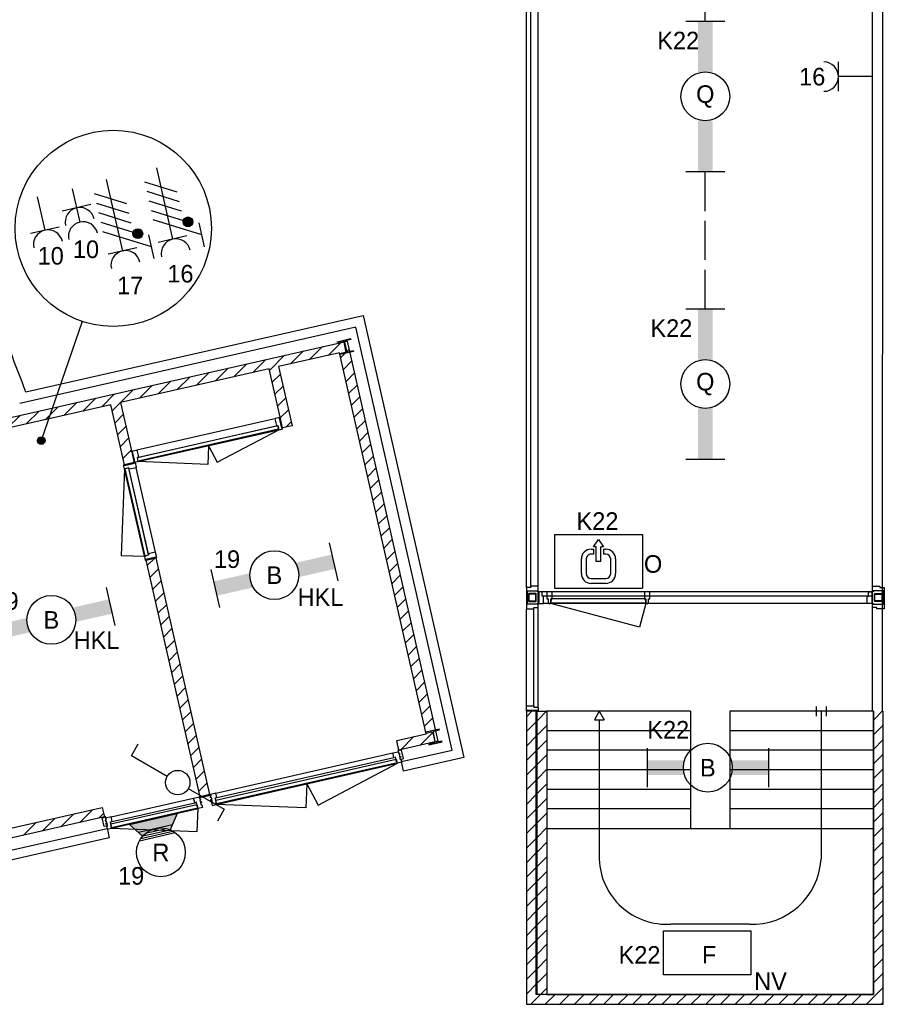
# Model space of a CAD drawing. Header units: millimetres. Extents: x -14827 to 65869, y -40284 to 56382.
# Tile 26 of 53: x 57024 to 65869, y 10135 to 20214. Entities that reach past the tile are written whole.
import ezdxf
from ezdxf.enums import TextEntityAlignment as Align

# ---------------------------------------------------------------- set-up
doc = ezdxf.new("R2010")
doc.units = ezdxf.units.MM
doc.header["$LTSCALE"] = 100
doc.header["$PDMODE"] = 1
doc.linetypes.add('E_GOOT3', pattern=[5, 4, -1])
for name, color, linetype in [('AA31XI--_HOUT', 242, 'Continuous'), ('AA32XI--_HOUT', 242, 'Continuous'), ('AB$8A---_HULPLIJNEN', 7, 'Continuous'), ('AL$8A---_HULPLIJNEN', 1, 'Continuous'), ('EL6221--', 130, 'Continuous'), ('EL6222--', 130, 'Continuous'), ('EL6311--', 130, 'Continuous'), ('EL6312--', 130, 'Continuous'), ('EL6350--', 130, 'Continuous'), ('xref', 9, 'Continuous')]:
    doc.layers.add(name, color=color, linetype=linetype)
doc.styles.add('BURO-018', font='BUROFONT', dxfattribs={"height": 180})

# ---------------------------------------------------------------- blocks, each defined once
blk = doc.blocks.new('AVB_IP')
at = {"layer": 'AL$8A---_HULPLIJNEN'}
blk.add_point((0, 0), dxfattribs=at)
blk = doc.blocks.new('1115B61240')
at = {"color": 0}
for p, q in [((-6.2, 2), (-6.2, -2)), ((6.2, 2), (6.2, -2))]:
    blk.add_line(p, q, dxfattribs=at)
at = {"color": 0, "linetype": 'Continuous'}
blk.add_circle((0, 0), 2.5, dxfattribs=at)
at = {"color": 0}
for points in [[(-2.5, 0.75), (-6.2, 0.75), (-2.5, -0.75), (-6.2, -0.75)], [(2.5, 0.75), (6.2, 0.75), (2.5, -0.75), (6.2, -0.75)]]:
    blk.add_solid(points, dxfattribs=at)
at = {"color": 0, "linetype": 'Continuous', "style": 'BURO-018'}
for tag, p in [('E_GKAST', (0, 8)), ('E_GROEP', (0, 5)), ('E_SGROEP', (4.5, 5)), ('E_ARMCODE', (0, 0)), ('E_SLET', (4.5, -3))]:
    blk.add_attdef(tag, text='', height=1.8, dxfattribs=at).set_placement(p, align=Align.MIDDLE)
blk = doc.blocks.new('111406')
at = {"color": 0, "linetype": 'Continuous'}
for p, q in [((0.62, 3.33), (2.74, 7)), ((2.74, 7), (3.95, 6.3)), ((-0.62, 1.17), (-2.74, -2.5)), ((-2.74, -2.5), (-3.95, -1.8))]:
    blk.add_line(p, q, dxfattribs=at)
blk.add_circle((0, 2.25), 1.25, dxfattribs=at)
at = {"color": 0, "linetype": 'Continuous', "style": 'BURO-018'}
for tag, p in [('E_SLET1', (3.42, 9)), ('E_GROEP', (0, 0)), ('E_GKAST', (0, 0))]:
    blk.add_attdef(tag, text='', height=1.8, dxfattribs=at).set_placement(p, align=Align.MIDDLE)
at = {"color": 0, "linetype": 'Continuous', "style": 'BURO-018', "flags": 1}
for tag in ['E_MATCODE', 'E_SGROEP']:
    blk.add_attdef(tag, text='', height=1.8, dxfattribs=at).set_placement((0, 0), align=Align.MIDDLE)
blk = doc.blocks.new('111304A')
at = {"color": 0, "linetype": 'Continuous'}
for p, q in [((0, 1), (0, 4.5)), ((-1.5, 3), (1.5, 3))]:
    blk.add_line(p, q, dxfattribs=at)
for centre in [(0, 6), (0, 4.5)]:
    blk.add_arc(centre, 1.5, 180, 0, dxfattribs=at)
at = {"color": 0, "linetype": 'Continuous', "style": 'BURO-018'}
for tag, p in [('E_GKAST', (0, 11.5)), ('E_GROEP', (0, 8.5)), ('E_SGROEP', (4.5, 8.5))]:
    blk.add_attdef(tag, text='', height=1.8, dxfattribs=at).set_placement(p, align=Align.MIDDLE)
at = {"color": 0, "linetype": 'Continuous', "style": 'BURO-018', "flags": 1}
for tag, p in [('E_VERMCODE', (13, 8.5)), ('E_MATCODE', (0, 0))]:
    blk.add_attdef(tag, text='', height=1.8, dxfattribs=at).set_placement(p, align=Align.MIDDLE)
blk = doc.blocks.new('111304')
at = {"color": 0, "linetype": 'Continuous'}
for p, q in [((-1.5, 4.5), (1.5, 4.5)), ((0, 1), (0, 4.5))]:
    blk.add_line(p, q, dxfattribs=at)
blk.add_arc((0, 6), 1.5, 180, 0, dxfattribs=at)
at = {"color": 0, "linetype": 'Continuous', "style": 'BURO-018'}
for tag, p in [('E_GKAST', (0, 11.5)), ('E_GROEP', (0, 8.5)), ('E_SGROEP', (4.5, 8.5))]:
    blk.add_attdef(tag, text='', height=1.8, dxfattribs=at).set_placement(p, align=Align.MIDDLE)
at = {"color": 0, "linetype": 'Continuous', "style": 'BURO-018', "flags": 1}
for tag, p in [('E_VERMCODE', (13, 8.5)), ('E_MATCODE', (0, 0))]:
    blk.add_attdef(tag, text='', height=1.8, dxfattribs=at).set_placement(p, align=Align.MIDDLE)
blk = doc.blocks.new('111304D')
at = {"color": 0, "linetype": 'Continuous'}
for p, q in [((-3, 9.98), (-3, 7.48)), ((-3, 8.73), (1.5, 6.13)), ((-1.5, 8.5), (1.5, 8.5)), ((0, 1), (0, 8.5)), ((1.5, 5.13), (-1.5, 6.87)), ((1.5, 4.13), (-1.5, 5.87)), ((1.5, 3.13), (-1.5, 4.87)), ((1.5, 2.13), (-1.5, 3.87))]:
    blk.add_line(p, q, dxfattribs=at)
at = {"color": 0, "linetype": 'Continuous', "const_width": 0.5}
blk.add_lwpolyline([(-1.68, 7.12, 1), (-2.18, 7.12, 1)], format="xyb", close=True, dxfattribs=at)
at = {"color": 0, "linetype": 'Continuous'}
blk.add_circle((-1.93, 7.12), 0.5, dxfattribs=at)
blk.add_arc((0, 10), 1.5, 180, 0, dxfattribs=at)
at = {"color": 0, "linetype": 'Continuous', "style": 'BURO-018'}
for tag, p in [('E_GKAST', (0, 15.5)), ('E_GROEP', (0, 12.5)), ('E_SGROEP', (4.5, 12.5))]:
    blk.add_attdef(tag, text='', height=1.8, dxfattribs=at).set_placement(p, align=Align.MIDDLE)
at = {"color": 0, "linetype": 'Continuous', "style": 'BURO-018', "flags": 1}
for tag, p in [('E_VERMCODE', (13, 12.5)), ('E_MATCODE', (0, 0))]:
    blk.add_attdef(tag, text='', height=1.8, dxfattribs=at).set_placement(p, align=Align.MIDDLE)
blk = doc.blocks.new('1115C3A')
at = {"color": 0, "linetype": 'Continuous'}
for p, q in [((-4.5, 5.5), (4.5, 5.5)), ((-4.5, 1), (-4.5, 5.5)), ((4.5, 1), (4.5, 5.5)), ((4.5, 1), (-4.5, 1))]:
    blk.add_line(p, q, dxfattribs=at)
at = {"color": 0, "linetype": 'Continuous', "style": 'BURO-018'}
for tag, p in [('E_GKAST', (0, 15.17)), ('E_GROEP', (0, 12.17)), ('E_SGROEP', (4.5, 12.17)), ('E_ARMCODE', (0, 8))]:
    blk.add_attdef(tag, text='', height=1.8, dxfattribs=at).set_placement(p, align=Align.MIDDLE)
blk = doc.blocks.new('1115B61540')
at = {"color": 0}
for p, q in [((-7.7, 2), (-7.7, -2)), ((7.7, 2), (7.7, -2))]:
    blk.add_line(p, q, dxfattribs=at)
at = {"color": 0, "linetype": 'Continuous'}
blk.add_circle((0, 0), 2.5, dxfattribs=at)
at = {"color": 0}
for points in [[(-2.5, 0.75), (-7.7, 0.75), (-2.5, -0.75), (-7.7, -0.75)], [(2.5, 0.75), (7.7, 0.75), (2.5, -0.75), (7.7, -0.75)]]:
    blk.add_solid(points, dxfattribs=at)
at = {"color": 0, "linetype": 'Continuous', "style": 'BURO-018'}
for tag, p in [('E_GKAST', (0, 8)), ('E_GROEP', (0, 5)), ('E_SGROEP', (4.5, 5)), ('E_ARMCODE', (0, 0)), ('E_SLET', (4.5, -3))]:
    blk.add_attdef(tag, text='', height=1.8, dxfattribs=at).set_placement(p, align=Align.MIDDLE)
blk = doc.blocks.new('E00135')
at = {"color": 0}
for p, q in [((-2.5, -3.5), (-1.45, -2.03)), ((-1.79, -2.5), (1.79, -2.5)), ((1.45, -2.03), (2.5, -3.5)), ((2.5, -3.5), (-2.5, -3.5))]:
    blk.add_line(p, q, dxfattribs=at)
for points in [[(-1.79, -2.5), (1.79, -2.5), (-2.5, -3.5), (2.5, -3.5)], [(-1.45, -2.03), (-0.5, -2.5), (-1.79, -2.5)], [(1.45, -2.03), (0.5, -2.5), (1.79, -2.5)]]:
    blk.add_solid(points, dxfattribs=at)
blk = doc.blocks.new('1115B6WD')
at = {"color": 0, "linetype": 'Continuous'}
for p, q in [((1.88, -1.65), (-1.88, -1.65)), ((1.68, -1.85), (-1.68, -1.85)), ((1.43, -2.05), (-1.43, -2.05)), ((1.09, -2.25), (-1.09, -2.25)), ((0.5, -2.45), (-0.5, -2.45))]:
    blk.add_line(p, q, dxfattribs=at)
blk = doc.blocks.new('1115B3A-WA4_WD2')
at = {"color": 0, "linetype": 'Continuous'}
blk.add_circle((0, 0), 2.5, dxfattribs=at)
at = {"color": 0, "linetype": 'E_GOOT3', "zscale": 100}
for name in ['1115B6WD', 'E00135']:
    blk.add_blockref(name, (0, 0), dxfattribs=at)
at = {"color": 0, "linetype": 'Continuous', "style": 'BURO-018'}
for tag, p in [('E_GKAST', (0, 8)), ('E_GROEP', (0, 5)), ('E_SGROEP', (4.5, 5)), ('E_ARMCODE', (0, 0)), ('E_SLET', (4.5, -1))]:
    blk.add_attdef(tag, text='', height=1.8, dxfattribs=at).set_placement(p, align=Align.MIDDLE)
blk = doc.blocks.new('E00163')
at = {"color": 0, "linetype": 'Continuous'}
for p, q in [((-4.5, 1), (-4.5, 6.5)), ((4.5, 6.5), (-4.5, 6.5)), ((4.5, 1), (4.5, 6.5)), ((-0.75, 6), (0.75, 6)), ((0.75, 5.5), (-0.75, 5.5)), ((-1.75, 3.5), (-1.75, 5)), ((-1.25, 5), (-1.25, 3.5)), ((1.25, 3.5), (1.25, 5)), ((1.75, 5), (1.75, 3.5)), ((-0.25, 3.75), (0.25, 3.75)), ((-0.25, 3.75), (-0.25, 2.25)), ((0.25, 3.75), (0.25, 2.25)), ((-0.75, 3), (-0.5, 3)), ((-0.5, 2.5), (-0.75, 2.5)), ((-0.5, 2.5), (-0.5, 3)), ((-0.5, 2.25), (-0.25, 2.25)), ((0, 1.5), (-0.5, 2.25)), ((0.5, 2.25), (0, 1.5)), ((0.25, 2.25), (0.5, 2.25)), ((0.5, 2.5), (0.5, 3)), ((0.5, 3), (0.75, 3)), ((0.75, 2.5), (0.5, 2.5)), ((4.5, 1), (-4.5, 1))]:
    blk.add_line(p, q, dxfattribs=at)
for centre, radius, start, end in [((-0.75, 5), 1, 90, 180), ((-0.75, 5), 0.5, 90, 180), ((0.75, 5), 1, 0, 90), ((0.75, 5), 0.5, 0, 90), ((-0.75, 3.5), 1, 180, 270), ((-0.75, 3.5), 0.5, 180, 270), ((0.75, 3.5), 0.5, 270, 0), ((0.75, 3.5), 1, 270, 0)]:
    blk.add_arc(centre, radius, start, end, dxfattribs=at)
at = {"color": 0, "linetype": 'Continuous', "style": 'BURO-018'}
for tag, p in [('E_GKAST', (0, 16.17)), ('E_GROEP', (0, 13.17)), ('E_SGROEP', (4.5, 13.17)), ('E_ARMCODE', (0, 9))]:
    blk.add_attdef(tag, text='', height=1.8, dxfattribs=at).set_placement(p, align=Align.MIDDLE)

msp = doc.modelspace()

# ---------------------------------------------------------------- hatches: boundary and pattern name
at = {"layer": 'AA31XI--_HOUT'}
h = msp.add_hatch(dxfattribs=at)
h.set_pattern_fill('', color=256, scale=880, style=0, pattern_type=0)
h.set_pattern_definition([])
h.paths.add_polyline_path([(60932, 12612), (60888, 12602), (60885, 12617), (60880, 12616), (60869, 12666), (60852, 12662), (60842, 12708), (60898, 12721), (60903, 12701), (60911, 12703), (60914, 12694), (60905, 12692), (60917, 12639), (60925, 12641)])
h = msp.add_hatch(dxfattribs=at)
h.set_pattern_fill('', color=256, scale=880, angle=12.7999, style=0, pattern_type=0)
h.set_pattern_definition([])
h.paths.add_polyline_path([(58992, 12171), (59035, 12181), (59032, 12196), (59037, 12198), (59025, 12247), (59042, 12251), (59032, 12297), (58975, 12284), (58980, 12265), (58971, 12263), (58973, 12253), (58982, 12255), (58994, 12202), (58985, 12200)])
h = msp.add_hatch(dxfattribs=at)
h.set_pattern_fill('', color=256, scale=880, style=0, pattern_type=0)
h.set_pattern_definition([])
h.paths.add_polyline_path([(58894, 12149), (58850, 12139), (58847, 12154), (58842, 12153), (58830, 12203), (58814, 12199), (58803, 12245), (58860, 12258), (58864, 12238), (58873, 12240), (58875, 12231), (58867, 12229), (58879, 12176), (58887, 12178)])
h = msp.add_hatch(dxfattribs=at)
h.set_pattern_fill('', color=256, scale=880, angle=12.7999, style=0, pattern_type=0)
h.set_pattern_definition([])
h.paths.add_polyline_path([(57919, 11927), (57963, 11937), (57959, 11953), (57964, 11954), (57953, 12004), (57969, 12007), (57959, 12053), (57902, 12040), (57907, 12021), (57898, 12019), (57900, 12009), (57909, 12011), (57921, 11958), (57912, 11956)])
at = {"layer": 'AA32XI--_HOUT'}
h = msp.add_hatch(dxfattribs=at)
h.set_pattern_fill('', color=256, scale=880, style=0, pattern_type=0)
h.set_pattern_definition([])
h.paths.add_polyline_path([(59689, 16143), (59636, 16131), (59635, 16129), (59650, 16060), (59653, 16058), (59665, 16061), (59675, 16019), (59677, 16017), (59715, 16026), (59714, 16034), (59706, 16032), (59683, 16134), (59691, 16135)])
h = msp.add_hatch(dxfattribs=at)
h.set_pattern_fill('', color=256, scale=880, angle=12.7999, style=0, pattern_type=0)
h.set_pattern_definition([])
h.paths.add_polyline_path([(58168, 15797), (58220, 15809), (58223, 15808), (58238, 15739), (58237, 15736), (58224, 15733), (58234, 15692), (58232, 15689), (58194, 15680), (58192, 15688), (58200, 15690), (58177, 15791), (58169, 15790)])
h = msp.add_hatch(dxfattribs=at)
h.set_pattern_fill('', color=256, scale=880, angle=-77.2001, style=0, pattern_type=0)
h.set_pattern_definition([])
h.paths.add_polyline_path([(58204, 15683), (58216, 15630), (58214, 15628), (58145, 15612), (58143, 15613), (58140, 15626), (58098, 15617), (58096, 15618), (58087, 15656), (58095, 15658), (58097, 15650), (58198, 15673), (58196, 15681)])
h = msp.add_hatch(dxfattribs=at)
h.set_pattern_fill('', color=256, scale=880, style=0, pattern_type=0)
h.set_pattern_definition([])
h.paths.add_polyline_path([(58426, 14708), (58414, 14760), (58411, 14762), (58342, 14746), (58340, 14744), (58343, 14731), (58301, 14721), (58300, 14719), (58308, 14681), (58316, 14683), (58315, 14691), (58416, 14714), (58418, 14706)])
at = {"layer": 'EL6350--'}
h = msp.add_hatch(color=1, dxfattribs=at)
edge = h.paths.add_edge_path()
edge.add_arc((57245, 15905), 38.5, 0, 360)
at = {"layer": 'xref', "extrusion": (0, 0, -1)}
for points in [[(-60919, 12667), (-60923, 12665), (-60917, 12664)], [(-58881, 12204), (-58885, 12202), (-58879, 12201)]]:
    msp.add_hatch(color=256, dxfattribs=at).paths.add_polyline_path(points)
at = {"layer": 'xref'}
for points in [[(58979, 12226), (58977, 12223), (58982, 12224)], [(57906, 11983), (57904, 11979), (57910, 11981)]]:
    msp.add_hatch(color=256, dxfattribs=at).paths.add_polyline_path(points)

# ---------------------------------------------------------------- linework, layer by layer
at = {"layer": 'EL6312--', "color": 1, "linetype": 'E_GOOT3'}
for p, q in [((64038, 20199), (64038, 21603)), ((64038, 17255), (64038, 18659))]:
    msp.add_line(p, q, dxfattribs=at)
at = {"layer": 'EL6350--', "color": 1}
msp.add_line((57664, 17125), (57245, 15905), dxfattribs=at)
for centre, radius in [((57981, 18078), 1004), ((57245, 15905), 38.5)]:
    msp.add_circle(centre, radius, dxfattribs=at)
at = {"layer": 'xref'}
for p, q in [((62208, 14400), (62208, 55155)), ((62253, 14415), (62253, 55155)), ((62328, 14415), (62328, 55155)), ((65858, 54955), (65849, 13135)), ((65749, 13135), (65752, 29402)), ((57087, 16403), (60539, 17187)), ((60539, 17187), (61567, 12663)), ((60463, 17068), (57024, 16286)), ((61447, 12738), (60463, 17068)), ((60272, 16918), (60408, 16949)), ((60410, 16941), (60356, 16928)), ((60408, 16949), (60410, 16941)), ((56948, 16146), (60373, 16924)), ((59988, 16734), (60121, 16867)), ((60181, 16778), (60314, 16911)), ((60274, 16910), (60272, 16918)), ((60327, 16922), (60274, 16910)), ((60309, 16756), (60392, 16839)), ((60362, 16823), (60342, 16913)), ((60347, 16914), (60368, 16824)), ((60373, 16924), (61303, 12828)), ((59409, 16602), (59541, 16735)), ((59580, 16624), (59734, 16779)), ((60297, 16804), (59673, 16663)), ((59795, 16690), (59928, 16823)), ((61184, 12904), (60297, 16804)), ((60299, 16797), (60353, 16809)), ((60301, 16788), (60299, 16797)), ((60438, 16819), (60301, 16788)), ((60382, 16815), (60436, 16828)), ((60436, 16828), (60438, 16819)), ((59576, 16640), (58055, 16295)), ((59022, 16515), (59155, 16647)), ((59215, 16559), (59348, 16691)), ((59691, 16133), (59576, 16640)), ((59673, 16663), (59811, 16058)), ((60336, 16634), (60420, 16718)), ((58636, 16427), (58768, 16559)), ((58829, 16471), (58961, 16603)), ((59607, 16502), (59691, 16586)), ((60364, 16512), (60447, 16596)), ((58249, 16339), (58382, 16472)), ((58442, 16383), (58575, 16516)), ((59635, 16381), (59718, 16464)), ((60391, 16391), (60475, 16474)), ((57669, 16207), (57802, 16340)), ((57863, 16251), (57995, 16384)), ((58056, 16295), (58188, 16428)), ((59663, 16259), (59746, 16343)), ((60419, 16269), (60503, 16353)), ((57957, 16273), (55617, 15741)), ((57283, 16119), (57416, 16252)), ((57476, 16163), (57609, 16296)), ((58097, 15658), (57957, 16273)), ((57971, 16211), (58055, 16294)), ((58055, 16295), (58170, 15788)), ((60447, 16147), (60530, 16231)), ((56896, 16032), (57029, 16164)), ((57090, 16076), (57222, 16208)), ((57999, 16089), (58082, 16172)), ((58222, 15810), (59634, 16131)), ((59690, 16137), (59774, 16221)), ((59713, 16036), (59691, 16133)), ((58027, 15967), (58110, 16051)), ((58228, 15734), (59662, 16060)), ((58239, 15737), (59651, 16058)), ((59662, 16060), (59672, 16021)), ((59811, 16058), (59713, 16036)), ((59745, 16043), (59801, 16099)), ((60474, 16026), (60558, 16109)), ((58054, 15845), (58138, 15929)), ((58234, 15690), (59675, 16017)), ((59672, 16021), (58235, 15695)), ((59044, 15684), (59675, 16017)), ((60502, 15904), (60586, 15987)), ((58955, 15853), (58947, 15662)), ((58955, 15853), (59044, 15684)), ((60530, 15782), (60613, 15866)), ((58082, 15724), (58165, 15807)), ((58170, 15788), (58192, 15690)), ((58235, 15695), (58228, 15734)), ((60557, 15660), (60641, 15744)), ((58194, 15680), (58097, 15658)), ((58186, 15679), (58193, 15686)), ((58192, 15690), (58192, 15690)), ((58192, 15690), (58194, 15680)), ((58413, 14762), (58216, 15628)), ((58947, 15662), (58234, 15690)), ((58096, 15616), (58062, 14730)), ((58299, 14721), (58096, 15616)), ((58141, 15622), (58101, 15615)), ((58101, 15615), (58304, 14724)), ((58342, 14735), (58141, 15622)), ((58340, 14746), (58143, 15611)), ((60585, 15539), (60669, 15622)), ((60613, 15417), (60696, 15501)), ((60640, 15295), (60724, 15379)), ((60668, 15174), (60752, 15257)), ((60696, 15052), (60779, 15136)), ((60723, 14930), (60807, 15014)), ((60751, 14809), (60834, 14892)), ((58062, 14730), (58299, 14721)), ((58304, 14724), (58342, 14735)), ((60779, 14687), (60862, 14771)), ((58318, 14683), (58416, 14705)), ((58869, 12260), (58318, 14683)), ((58331, 14629), (58405, 14703)), ((58416, 14705), (58966, 12282)), ((60806, 14565), (60890, 14649)), ((58358, 14507), (58442, 14590)), ((60834, 14444), (60917, 14527)), ((58386, 14385), (58470, 14469)), ((58414, 14263), (58497, 14347)), ((60861, 14322), (60945, 14405)), ((62208, 14359), (62208, 14239)), ((62216, 14359), (62216, 14239)), ((62228, 14334), (62228, 14264)), ((62303, 14339), (62233, 14339)), ((62233, 14332), (62233, 14267)), ((62300, 14334), (62235, 14334)), ((62303, 14267), (62303, 14332)), ((62308, 14264), (62308, 14334)), ((62328, 14239), (62328, 14359)), ((65749, 14359), (62369, 14359)), ((65749, 14314), (62384, 14314)), ((63416, 14359), (62472, 14359)), ((65749, 14239), (65749, 14359)), ((65769, 14264), (65769, 14334)), ((65774, 14339), (65844, 14339)), ((65774, 14267), (65774, 14332)), ((65777, 14334), (65842, 14334)), ((65844, 14332), (65844, 14267)), ((65849, 14334), (65849, 14264)), ((65861, 14359), (65861, 14239)), ((65869, 14359), (65869, 14239)), ((58441, 14142), (58525, 14225)), ((60889, 14200), (60973, 14284)), ((62233, 14259), (62303, 14259)), ((62235, 14264), (62300, 14264)), ((65749, 14239), (62384, 14239)), ((63366, 13996), (62457, 14239)), ((63431, 14239), (62457, 14239)), ((62461, 14284), (62459, 14244)), ((62459, 14244), (63429, 14244)), ((63427, 14284), (62461, 14284)), ((63416, 14284), (62472, 14284)), ((63431, 14239), (63366, 13996)), ((63429, 14244), (63427, 14284)), ((65844, 14259), (65774, 14259)), ((65842, 14264), (65777, 14264)), ((60917, 14078), (61000, 14162)), ((62208, 13191), (62208, 14183)), ((62283, 13191), (62283, 14183)), ((62328, 13176), (62328, 14198)), ((58469, 14020), (58552, 14104)), ((60944, 13957), (61028, 14040)), ((58497, 13898), (58580, 13982)), ((60972, 13835), (61056, 13919)), ((58524, 13777), (58608, 13860)), ((58552, 13655), (58635, 13739)), ((61000, 13713), (61083, 13797)), ((58579, 13533), (58663, 13617)), ((61027, 13592), (61111, 13675)), ((61055, 13470), (61139, 13554)), ((58607, 13412), (58691, 13495)), ((61083, 13348), (61166, 13432)), ((58635, 13290), (58718, 13373)), ((61110, 13227), (61194, 13310)), ((58662, 13168), (58746, 13252)), ((58690, 13047), (58774, 13130)), ((61138, 13105), (61222, 13189)), ((62208, 13078), (62265, 13135)), ((62308, 13135), (62208, 13135)), ((62208, 13135), (62208, 10135)), ((62308, 10235), (62308, 13135)), ((62318, 13038), (62414, 13135)), ((62318, 13135), (62418, 13135)), ((62318, 10235), (62318, 13135)), ((62418, 13135), (62418, 10235)), ((63888, 13135), (62418, 13135)), ((62418, 13135), (62418, 10235)), ((62953, 13135), (62903, 13048)), ((62953, 13135), (63003, 13048)), ((63888, 13135), (63888, 11935)), ((64288, 13135), (64288, 11935)), ((65758, 13135), (64288, 13135)), ((65173, 13185), (65173, 13085)), ((65223, 13135), (65223, 11620)), ((65273, 13185), (65273, 13085)), ((65758, 10235), (65758, 13135)), ((65758, 13043), (65849, 13135)), ((65758, 13135), (65758, 10235)), ((65858, 10135), (65858, 13135)), ((58718, 12925), (58801, 13008)), ((61166, 12983), (61249, 13067)), ((62208, 12928), (62308, 13028)), ((62903, 13048), (63003, 13048)), ((62953, 13048), (62953, 11620)), ((60881, 12835), (61184, 12904)), ((61118, 12786), (61277, 12945)), ((61317, 12951), (61180, 12920)), ((61180, 12920), (61182, 12912)), ((61182, 12912), (61236, 12924)), ((61250, 12915), (61271, 12825)), ((61276, 12826), (61256, 12916)), ((61265, 12930), (61318, 12943)), ((61318, 12943), (61317, 12951)), ((62318, 12889), (62418, 12989)), ((63888, 12935), (62418, 12935)), ((65758, 12935), (64288, 12935)), ((65758, 12894), (65858, 12994)), ((58745, 12803), (58829, 12887)), ((60904, 12738), (60881, 12835)), ((61303, 12828), (60904, 12738)), ((60925, 12742), (61057, 12875)), ((61261, 12811), (61208, 12798)), ((61209, 12790), (61346, 12821)), ((61344, 12829), (61290, 12817)), ((61346, 12821), (61344, 12829)), ((62208, 12779), (62308, 12879)), ((62318, 12740), (62418, 12840)), ((65758, 12745), (65858, 12845)), ((58773, 12681), (58857, 12765)), ((59032, 12297), (60842, 12708)), ((60930, 12621), (61447, 12738)), ((61208, 12798), (61209, 12790)), ((62208, 12630), (62308, 12730)), ((63888, 12735), (62418, 12735)), ((65758, 12735), (64288, 12735)), ((58801, 12560), (58884, 12643)), ((59029, 12226), (60874, 12645)), ((59035, 12181), (60888, 12602)), ((60885, 12606), (59036, 12186)), ((59042, 12251), (60852, 12662)), ((60077, 12174), (60888, 12602)), ((60874, 12645), (60885, 12606)), ((60952, 12523), (60930, 12621)), ((61567, 12663), (60952, 12523)), ((62318, 12590), (62418, 12690)), ((65758, 12595), (65858, 12695)), ((58828, 12438), (58912, 12522)), ((62208, 12480), (62308, 12580)), ((62318, 12441), (62418, 12541)), ((63888, 12535), (62418, 12535)), ((65758, 12535), (64288, 12535)), ((65758, 12446), (65858, 12546)), ((58856, 12316), (58940, 12400)), ((62208, 12331), (62308, 12431)), ((59962, 12391), (59952, 12146)), ((59962, 12391), (60077, 12174)), ((62318, 12292), (62418, 12392)), ((63888, 12335), (62418, 12335)), ((65758, 12335), (64288, 12335)), ((65758, 12297), (65858, 12397)), ((57959, 12053), (58803, 12245)), ((57969, 12007), (58814, 12199)), ((58860, 12258), (58975, 12284)), ((58862, 12248), (58860, 12258)), ((58977, 12274), (58862, 12248)), ((58966, 12282), (58869, 12260)), ((58975, 12284), (58977, 12274)), ((58981, 12230), (58976, 12229)), ((58976, 12229), (58977, 12223)), ((58977, 12223), (58982, 12224)), ((58979, 12226), (58982, 12227)), ((58980, 12229), (58981, 12229)), ((58980, 12228), (58981, 12228)), ((58980, 12226), (58982, 12226)), ((58982, 12224), (58981, 12230)), ((58981, 12225), (58982, 12225)), ((59036, 12186), (59029, 12226)), ((62208, 12182), (62308, 12282)), ((62318, 12142), (62418, 12242)), ((65758, 12147), (65858, 12247)), ((56503, 11840), (57868, 12151)), ((57640, 11996), (57772, 12129)), ((57868, 12151), (57890, 12053)), ((57957, 11982), (58836, 12182)), ((57963, 11937), (58850, 12139)), ((58847, 12143), (57964, 11942)), ((58836, 12182), (58847, 12143)), ((58841, 11903), (58850, 12139)), ((59952, 12146), (59035, 12181)), ((62208, 12032), (62308, 12132)), ((63888, 12135), (62418, 12135)), ((65758, 12135), (64288, 12135)), ((65758, 11998), (65858, 12098)), ((57890, 12053), (55696, 11555)), ((57060, 11864), (57193, 11997)), ((57253, 11908), (57386, 12041)), ((57446, 11952), (57579, 12085)), ((57833, 12040), (57882, 12089)), ((57867, 12043), (57891, 12048)), ((57887, 11954), (57867, 12043)), ((57889, 12058), (57898, 12060)), ((57891, 12048), (57889, 12058)), ((57898, 12060), (57907, 12021)), ((57907, 12021), (57898, 12019)), ((57898, 12019), (57900, 12009)), ((57900, 12009), (57909, 12011)), ((57909, 12011), (57920, 11961)), ((62318, 11993), (62418, 12093)), ((55723, 11438), (57917, 11936)), ((57920, 11961), (57887, 11954)), ((57908, 11986), (57903, 11985)), ((57903, 11985), (57904, 11979)), ((57904, 11979), (57910, 11981)), ((57906, 11983), (57909, 11983)), ((57907, 11984), (57909, 11984)), ((57907, 11982), (57909, 11982)), ((57910, 11981), (57908, 11986)), ((57908, 11985), (57909, 11985)), ((57909, 11981), (57909, 11981)), ((57917, 11936), (57939, 11838)), ((57964, 11942), (57957, 11982)), ((57963, 11937), (58841, 11903)), ((62208, 11883), (62308, 11983)), ((62318, 11844), (62418, 11944)), ((62418, 11935), (65758, 11935)), ((65758, 11849), (65858, 11949)), ((65758, 11935), (65758, 10235)), ((57939, 11838), (55745, 11340)), ((62208, 11734), (62308, 11834)), ((62318, 11694), (62418, 11794)), ((65758, 11699), (65858, 11799)), ((62208, 11584), (62308, 11684)), ((62318, 11545), (62418, 11645)), ((65758, 11550), (65858, 11650)), ((62208, 11435), (62308, 11535)), ((62318, 11395), (62418, 11495)), ((65758, 11401), (65858, 11501)), ((62208, 11285), (62308, 11385)), ((62318, 11246), (62418, 11346)), ((65758, 11251), (65858, 11351)), ((62208, 11136), (62308, 11236)), ((62318, 11097), (62418, 11197)), ((65758, 11102), (65858, 11202)), ((62208, 10987), (62308, 11087)), ((62318, 10947), (62418, 11047)), ((65758, 10953), (65858, 11053)), ((62208, 10837), (62308, 10937)), ((62318, 10798), (62418, 10898)), ((64488, 10955), (63688, 10955)), ((65758, 10803), (65858, 10903)), ((62208, 10688), (62308, 10788)), ((62318, 10649), (62418, 10749)), ((65758, 10654), (65858, 10754)), ((62208, 10539), (62308, 10639)), ((62318, 10499), (62418, 10599)), ((65758, 10505), (65858, 10605)), ((62208, 10389), (62308, 10489)), ((62318, 10350), (62418, 10450)), ((65758, 10355), (65858, 10455)), ((62208, 10240), (62308, 10340)), ((62352, 10235), (62418, 10301)), ((65687, 10135), (65858, 10306)), ((62252, 10135), (62352, 10235)), ((62418, 10235), (62308, 10235)), ((62418, 10235), (62318, 10235)), ((62401, 10135), (62501, 10235)), ((62418, 10235), (65758, 10235)), ((65758, 10235), (62418, 10235)), ((62418, 10235), (62418, 10235)), ((62550, 10135), (62650, 10235)), ((62700, 10135), (62800, 10235)), ((62849, 10135), (62949, 10235)), ((62999, 10135), (63099, 10235)), ((63148, 10135), (63248, 10235)), ((63297, 10135), (63397, 10235)), ((63447, 10135), (63547, 10235)), ((63596, 10135), (63696, 10235)), ((63745, 10135), (63845, 10235)), ((63895, 10135), (63995, 10235)), ((64044, 10135), (64144, 10235)), ((64193, 10135), (64293, 10235)), ((64343, 10135), (64443, 10235)), ((64492, 10135), (64592, 10235)), ((64641, 10135), (64741, 10235)), ((64791, 10135), (64891, 10235)), ((64940, 10135), (65040, 10235)), ((65089, 10135), (65189, 10235)), ((65239, 10135), (65339, 10235)), ((65388, 10135), (65488, 10235)), ((65537, 10135), (65637, 10235)), ((62208, 10135), (65858, 10135)), ((65823, 10135), (65834, 10135)), ((65836, 10135), (65858, 10157))]:
    msp.add_line(p, q, dxfattribs=at)
at = {"layer": 'xref', "extrusion": (0, 0, -1)}
for p, q in [((60902, 12742), (60894, 12740)), ((60894, 12740), (60903, 12701)), ((60905, 12733), (60902, 12742)), ((60903, 12701), (60911, 12703)), ((60929, 12738), (60905, 12733)), ((60911, 12703), (60914, 12694)), ((60949, 12650), (60929, 12738)), ((60914, 12694), (60905, 12692)), ((60905, 12692), (60916, 12642)), ((60916, 12670), (60922, 12671)), ((60917, 12664), (60916, 12670)), ((60917, 12669), (60916, 12669)), ((60916, 12642), (60949, 12650)), ((60918, 12668), (60917, 12668)), ((60919, 12667), (60917, 12667)), ((60919, 12666), (60917, 12666)), ((60918, 12665), (60917, 12665)), ((60923, 12665), (60917, 12664)), ((60922, 12671), (60923, 12665)), ((58878, 12206), (58884, 12208)), ((58879, 12206), (58878, 12206)), ((58879, 12201), (58878, 12206)), ((58880, 12205), (58878, 12205)), ((58881, 12204), (58879, 12204)), ((58881, 12203), (58879, 12203)), ((58880, 12202), (58879, 12202)), ((58885, 12202), (58879, 12201)), ((58884, 12208), (58885, 12202))]:
    msp.add_line(p, q, dxfattribs=at)
at = {"layer": 'xref'}
for points in [[(59689, 16143), (59636, 16131), (59635, 16129), (59650, 16060), (59653, 16058), (59665, 16061), (59675, 16019), (59677, 16017), (59715, 16026), (59714, 16034), (59706, 16032), (59683, 16134), (59691, 16135)], [(58168, 15797), (58220, 15809), (58223, 15808), (58238, 15739), (58237, 15736), (58224, 15733), (58234, 15692), (58232, 15689), (58194, 15680), (58192, 15688), (58200, 15690), (58177, 15791), (58169, 15790)], [(58204, 15683), (58216, 15630), (58214, 15628), (58145, 15612), (58143, 15613), (58140, 15626), (58098, 15617), (58096, 15618), (58087, 15656), (58095, 15658), (58097, 15650), (58198, 15673), (58196, 15681)], [(58426, 14708), (58414, 14760), (58411, 14762), (58342, 14746), (58340, 14744), (58343, 14731), (58301, 14721), (58300, 14719), (58308, 14681), (58316, 14683), (58315, 14691), (58416, 14714), (58418, 14706)], [(62328, 14359), (62328, 14413), (62326, 14415), (62255, 14415), (62253, 14413), (62253, 14400), (62210, 14400), (62208, 14398), (62208, 14359), (62216, 14359), (62216, 14367), (62320, 14367), (62320, 14359)], [(65749, 14359), (65749, 14413), (65751, 14415), (65822, 14415), (65824, 14413), (65824, 14400), (65867, 14400), (65869, 14398), (65869, 14359), (65861, 14359), (65861, 14367), (65757, 14367), (65757, 14359)], [(62328, 14239), (62382, 14239), (62384, 14241), (62384, 14312), (62382, 14314), (62369, 14314), (62369, 14357), (62367, 14359), (62328, 14359), (62328, 14351), (62336, 14351), (62336, 14247), (62328, 14247)], [(62470, 14359), (62418, 14359), (62416, 14357), (62416, 14286), (62418, 14284), (62431, 14284), (62431, 14241), (62433, 14239), (62455, 14239), (62457, 14241), (62457, 14284), (62470, 14284), (62472, 14286), (62472, 14357)], [(63470, 14359), (63418, 14359), (63416, 14357), (63416, 14286), (63418, 14284), (63431, 14284), (63431, 14241), (63433, 14239), (63455, 14239), (63457, 14241), (63457, 14284), (63470, 14284), (63472, 14286), (63472, 14357)], [(65749, 14239), (65695, 14239), (65693, 14241), (65693, 14312), (65695, 14314), (65708, 14314), (65708, 14357), (65710, 14359), (65749, 14359), (65749, 14351), (65741, 14351), (65741, 14247), (65749, 14247)], [(62208, 14239), (62208, 14185), (62210, 14183), (62281, 14183), (62283, 14185), (62283, 14198), (62326, 14198), (62328, 14200), (62328, 14239), (62320, 14239), (62320, 14231), (62216, 14231), (62216, 14239)], [(65869, 14239), (65869, 14185), (65867, 14183), (65796, 14183), (65794, 14185), (65794, 14198), (65751, 14198), (65749, 14200), (65749, 14239), (65757, 14239), (65757, 14231), (65861, 14231), (65861, 14239)], [(62208, 13135), (62208, 13189), (62210, 13191), (62281, 13191), (62283, 13189), (62283, 13176), (62326, 13176), (62328, 13174), (62328, 13135), (62320, 13135), (62320, 13143), (62216, 13143), (62216, 13135)], [(60932, 12612), (60888, 12602), (60885, 12617), (60880, 12616), (60869, 12666), (60852, 12662), (60842, 12708), (60898, 12721), (60903, 12701), (60911, 12703), (60914, 12694), (60905, 12692), (60917, 12639), (60925, 12641)], [(58992, 12171), (59035, 12181), (59032, 12196), (59037, 12198), (59025, 12247), (59042, 12251), (59032, 12297), (58975, 12284), (58980, 12265), (58971, 12263), (58973, 12253), (58982, 12255), (58994, 12202), (58985, 12200)], [(58894, 12149), (58850, 12139), (58847, 12154), (58842, 12153), (58830, 12203), (58814, 12199), (58803, 12245), (58860, 12258), (58864, 12238), (58873, 12240), (58875, 12231), (58867, 12229), (58879, 12176), (58887, 12178)], [(57919, 11927), (57963, 11937), (57959, 11953), (57964, 11954), (57953, 12004), (57969, 12007), (57959, 12053), (57902, 12040), (57907, 12021), (57898, 12019), (57900, 12009), (57909, 12011), (57921, 11958), (57912, 11956)]]:
    msp.add_lwpolyline(points, close=True, dxfattribs=at)
for centre, radius, start, end in [((11062, -896), 49168, 20.5992, 21.6313), ((60330, 16910), 12, 12.7999, 102.7999), ((60359, 16917), 12, 102.7999, 192.7999), ((60350, 16821), 12, 282.7999, 12.7999), ((60379, 16827), 12, 192.7999, 282.7999), ((62233, 14334), 5, 90, 180), ((62235, 14332), 2.5, 90, 180), ((62300, 14332), 2.5, 0, 90), ((62303, 14334), 5, 0, 90), ((65774, 14334), 5, 90, 180), ((65777, 14332), 2.5, 90, 180), ((65842, 14332), 2.5, 0, 90), ((65844, 14334), 5, 0, 90), ((62233, 14264), 5, 180, 270), ((62235, 14267), 2.5, 180, 270), ((62300, 14267), 2.5, 270, 0), ((62303, 14264), 5, 270, 0), ((65774, 14264), 5, 180, 270), ((65777, 14267), 2.5, 180, 270), ((65842, 14267), 2.5, 270, 0), ((65844, 14264), 5, 270, 0), ((61238, 12912), 12, 12.7999, 102.7999), ((61267, 12919), 12, 102.7999, 192.7999), ((61259, 12822), 12, 282.7999, 12.7999), ((61288, 12829), 12, 192.7999, 282.7999), ((63645, 11647), 693, 182.2591, 273.4764), ((64516, 11662), 708, 267.6867, 356.5778)]:
    msp.add_arc(centre, radius, start, end, dxfattribs=at)

# ---------------------------------------------------------------- block references
at = {"layer": 'AB$8A---_HULPLIJNEN', "extrusion": (0, 0, -1), "xscale": 0.2, "yscale": 0.2, "zscale": -0.2, "rotation": 347.2000526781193}
for p in [(-60932, 12612), (-58894, 12149)]:
    msp.add_blockref('AVB_IP', p, dxfattribs=at)
at = {"layer": 'AB$8A---_HULPLIJNEN', "xscale": 0.1999999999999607, "yscale": 0.2000000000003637, "zscale": 0.2, "rotation": 12.79994732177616}
for p in [(58992, 12171), (57919, 11927)]:
    msp.add_blockref('AVB_IP', p, dxfattribs=at)
at = {"layer": 'EL6221--'}
ref = msp.add_blockref('111304D', (58400, 18796), dxfattribs=dict(at, xscale=99.99999999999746, yscale=99.99999999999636, zscale=100, rotation=192.799947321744))
ref.add_attrib('E_GROEP', '16', dxfattribs={"layer": '0', "color": 7, "linetype": 'Continuous', "height": 180, "style": 'BURO-018'}).set_placement((58668, 17614), align=Align.MIDDLE)
ref = msp.add_blockref('111304D', (57886, 18675), dxfattribs=dict(at, xscale=99.99999999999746, yscale=99.99999999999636, zscale=100, rotation=192.799947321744))
ref.add_attrib('E_GROEP', '17', dxfattribs={"layer": '0', "color": 7, "linetype": 'Continuous', "height": 180, "style": 'BURO-018'}).set_placement((58154, 17494), align=Align.MIDDLE)
at = {"layer": 'EL6222--'}
ref = msp.add_blockref('111304', (65850, 19631), dxfattribs=dict(at, xscale=100, yscale=100, zscale=100, rotation=90))
ref.add_attrib('E_GROEP', '16', dxfattribs={"layer": '0', "color": 7, "linetype": 'Continuous', "height": 180, "style": 'BURO-018'}).set_placement((65132, 19631), align=Align.MIDDLE)
ref = msp.add_blockref('111304A', (57539, 18581), dxfattribs=dict(at, xscale=99.99999999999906, yscale=100, zscale=100, rotation=192.799947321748))
ref.add_attrib('E_GROEP', '10', dxfattribs={"layer": '0', "color": 7, "linetype": 'Continuous', "height": 180, "style": 'BURO-018'}).set_placement((57702, 17864), align=Align.MIDDLE)
ref = msp.add_blockref('111304', (57181, 18497), dxfattribs=dict(at, xscale=99.99999999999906, yscale=100, zscale=100, rotation=192.799947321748))
ref.add_attrib('E_GROEP', '10', dxfattribs={"layer": '0', "color": 7, "linetype": 'Continuous', "height": 180, "style": 'BURO-018'}).set_placement((57341, 17797), align=Align.MIDDLE)
at = {"layer": 'EL6311--'}
ref = msp.add_blockref('1115B61240', (59629, 14528), dxfattribs=dict(at, xscale=99.9999999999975, yscale=99.99999999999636, zscale=100, rotation=12.799947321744))
ref.add_attrib('E_ARMCODE', 'B', dxfattribs={"layer": '0', "color": 7, "linetype": 'Continuous', "height": 180, "style": 'BURO-018'}).set_placement((59629, 14528), align=Align.MIDDLE)
ref.add_attrib('E_GROEP', '19', dxfattribs={"layer": '0', "color": 7, "linetype": 'Continuous', "height": 180, "style": 'BURO-018'}).set_placement((59145, 14692), align=Align.MIDDLE)
ref.add_attrib('E_GKAST', 'HKL', dxfattribs={"layer": '0', "color": 7, "linetype": 'Continuous', "height": 180, "style": 'BURO-018'}).set_placement((60101, 14303), align=Align.MIDDLE)
ref = msp.add_blockref('1115B61240', (57348, 14070), dxfattribs=dict(at, xscale=99.99999999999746, yscale=99.99999999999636, zscale=100, rotation=12.799947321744))
ref.add_attrib('E_ARMCODE', 'B', dxfattribs={"layer": '0', "color": 7, "linetype": 'Continuous', "height": 180, "style": 'BURO-018'}).set_placement((57348, 14070), align=Align.MIDDLE)
ref.add_attrib('E_GROEP', '19', dxfattribs={"layer": '0', "color": 7, "linetype": 'Continuous', "height": 180, "style": 'BURO-018'}).set_placement((56879, 14264), align=Align.MIDDLE)
ref.add_attrib('E_GKAST', 'HKL', dxfattribs={"layer": '0', "color": 7, "linetype": 'Continuous', "height": 180, "style": 'BURO-018'}).set_placement((57810, 13862), align=Align.MIDDLE)
ref = msp.add_blockref('1115B61240', (64064, 12557), dxfattribs=dict(at, xscale=100, yscale=100, zscale=100))
ref.add_attrib('E_ARMCODE', 'B', dxfattribs={"layer": '0', "color": 7, "linetype": 'Continuous', "height": 180, "style": 'BURO-018'}).set_placement((64064, 12557), align=Align.MIDDLE)
ref.add_attrib('E_GROEP', 'K22', dxfattribs={"layer": '0', "color": 7, "linetype": 'Continuous', "height": 180, "style": 'BURO-018'}).set_placement((63659, 12947), align=Align.MIDDLE)
at = {"layer": 'EL6311--', "xscale": 100, "yscale": 100, "zscale": 100, "rotation": 90}
msp.add_blockref('111406', (58866, 12405), dxfattribs=at)
at = {"layer": 'EL6311--', "linetype": 'E_GOOT3'}
ref = msp.add_blockref('1115B3A-WA4_WD2', (58468, 11690), dxfattribs=dict(at, xscale=99.99999999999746, yscale=100, zscale=100, rotation=192.799947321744))
ref.add_attrib('E_ARMCODE', 'R', dxfattribs={"layer": '0', "color": 7, "linetype": 'Continuous', "height": 180, "style": 'BURO-018'}).set_placement((58468, 11690), align=Align.MIDDLE)
ref.add_attrib('E_GROEP', '19', dxfattribs={"layer": '0', "color": 7, "linetype": 'Continuous', "height": 180, "style": 'BURO-018'}).set_placement((58164, 11450), align=Align.MIDDLE)
at = {"layer": 'EL6312--', "linetype": 'E_GOOT3'}
ref = msp.add_blockref('1115B61540', (64038, 19429), dxfattribs=dict(at, xscale=100, yscale=100, zscale=100, rotation=90))
ref.add_attrib('E_ARMCODE', 'Q', dxfattribs={"layer": '0', "color": 7, "linetype": 'Continuous', "height": 180, "style": 'BURO-018'}).set_placement((64038, 19429), align=Align.MIDDLE)
ref.add_attrib('E_GROEP', 'K22', dxfattribs={"layer": '0', "color": 7, "linetype": 'Continuous', "height": 180, "style": 'BURO-018'}).set_placement((63761, 20002), align=Align.MIDDLE)
ref = msp.add_blockref('1115B61540', (64038, 16485), dxfattribs=dict(at, xscale=100, yscale=100, zscale=100, rotation=90))
ref.add_attrib('E_ARMCODE', 'Q', dxfattribs={"layer": '0', "color": 7, "linetype": 'Continuous', "height": 180, "style": 'BURO-018'}).set_placement((64038, 16485), align=Align.MIDDLE)
ref.add_attrib('E_GROEP', 'K22', dxfattribs={"layer": '0', "color": 7, "linetype": 'Continuous', "height": 180, "style": 'BURO-018'}).set_placement((63691, 17058), align=Align.MIDDLE)
at = {"layer": 'EL6350--'}
ref = msp.add_blockref('E00163', (62945, 15044), dxfattribs=dict(at, xscale=100, yscale=100, zscale=100, rotation=180))
ref.add_attrib('E_ARMCODE', 'O', dxfattribs={"layer": '0', "color": 7, "linetype": 'Continuous', "height": 180, "style": 'BURO-018'}).set_placement((63504, 14643), align=Align.MIDDLE)
ref.add_attrib('E_GROEP', 'K22', dxfattribs={"layer": '0', "color": 7, "linetype": 'Continuous', "height": 180, "style": 'BURO-018'}).set_placement((62935, 15083), align=Align.MIDDLE)
ref = msp.add_blockref('1115C3A', (64059, 10336), dxfattribs=dict(at, xscale=100, yscale=100, zscale=100))
ref.add_attrib('E_ARMCODE', 'F', dxfattribs={"layer": '0', "color": 7, "linetype": 'Continuous', "height": 180, "style": 'BURO-018'}).set_placement((64077, 10643), align=Align.MIDDLE)
ref.add_attrib('E_GROEP', 'K22', dxfattribs={"layer": '0', "color": 7, "linetype": 'Continuous', "height": 180, "style": 'BURO-018'}).set_placement((63365, 10642), align=Align.MIDDLE)

# ---------------------------------------------------------------- texts
at = {"layer": 'EL6350--', "color": 1, "style": 'BURO-018'}
msp.add_text('NV', height=180, dxfattribs=at).set_placement((64538, 10281))

doc.saveas('drawing.dxf')
